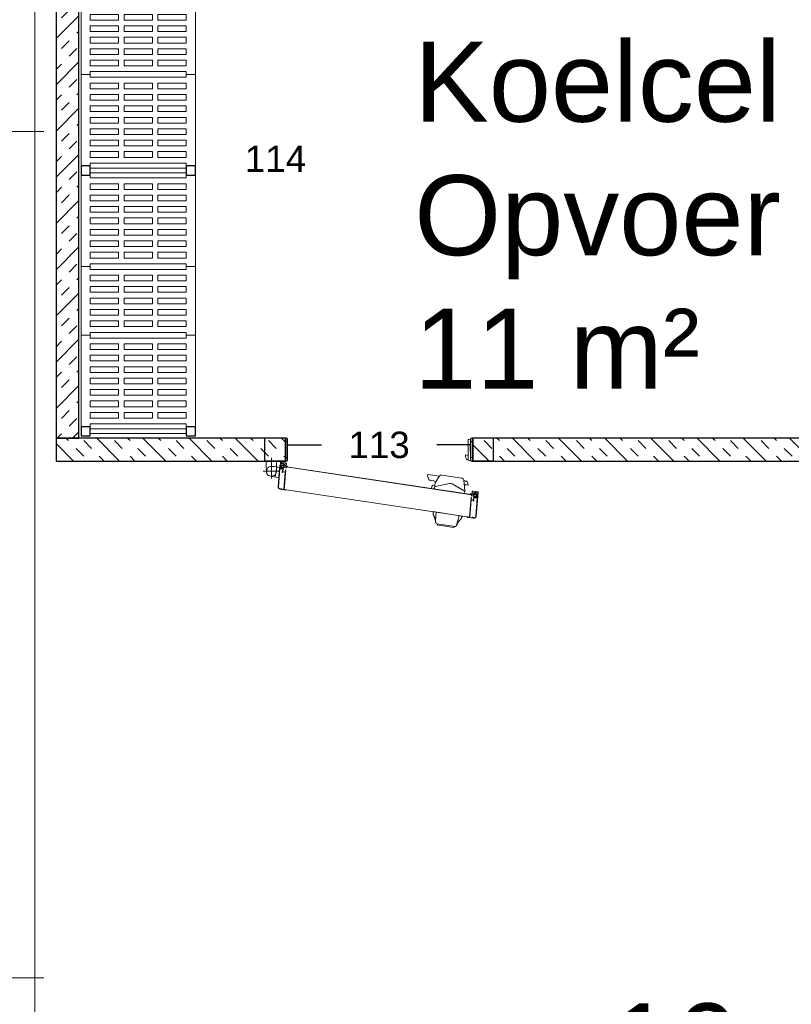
# Model space of a CAD drawing. Header units: millimetres. Extents: x 251300 to 581040, y -9130 to 111283.
# Tile 36 of 57: x 262389 to 265765, y 51283 to 55588. Entities that reach past the tile are written whole.
import ezdxf
from ezdxf.enums import TextEntityAlignment as Align

# ---------------------------------------------------------------- set-up
doc = ezdxf.new("R2010")
doc.units = ezdxf.units.MM
doc.set_wipeout_variables(frame=1)
for name, color, linetype, lineweight in [('APPARAAT1', 2, 'Continuous', 25), ('APPARAAT2', 1, 'Continuous', 20), ('APPARAAT5', 7, 'Continuous', 5), ('POSITIENUMMER', 141, 'Continuous', 20), ('TEKST PS', 10, 'Continuous', 9), ('X-L22_C_binnenwand', 7, 'Continuous', 13), ('X-L32_C_binnenwandopeningen', 1, 'Continuous', 5), ('X-T22_C_ruimtelabel', 7, 'Continuous', 5)]:
    doc.layers.add(name, color=color, linetype=linetype, lineweight=lineweight)
doc.styles.add('PS', font='arial.ttf')
doc.styles.get("Standard").update_dxf_attribs({"font": 'arial.ttf'})
doc.dimstyles.get("Standard").update_dxf_attribs({"dimtxt": 0.18, "dimasz": 0.18, "dimexe": 0.18, "dimexo": 0.0625, "dimgap": 0.09, "dimtad": 0, "dimtih": 1, "dimtoh": 1, "dimdec": 4, "dimzin": 0, "dimdsep": 46, "dimtxsty": 'Standard', "dimcen": 0.09, "dimadec": 0, "dimazin": 0, "dimtfac": 1, "dimtdec": 4, "dimtofl": 0, "dimtmove": 0, "dimatfit": 3, "dimfxl": 1, "dimtolj": 1, "dimtzin": 0, "dimarcsym": 0})
pattern_1 = [(45, (744.09, 0), (-101.028, 101.028), []), (45, (710.41, 33.68), (-101.028, 101.028), [47.625, -47.625]), (45, (676.73, 67.35), (-101.028, 101.028), [47.625, -47.625])]

# ---------------------------------------------------------------- blocks, each defined once
blk = doc.blocks.new('DVDVB_32_-S-_Raam')
at = {"linetype": 'Continuous', "lineweight": 13}
blk.add_wipeout([(0, 0.5), (1, 0.5), (1, -0.5), (0, -0.5)], dxfattribs=at)
at = {"color": 1, "linetype": 'ByBlock', "lineweight": -2}
for p, q in [((0, -0.5), (0, 0.5)), ((1, -0.5), (1, 0.5)), ((0, 0), (1, 0))]:
    blk.add_line(p, q, dxfattribs=at)
blk = doc.blocks.new('*D14')
at = {"layer": 'APPARAAT5', "color": 0, "lineweight": -2, "ltscale": 3, "transparency": 16777216}
for p, q in [((-90, 5.9), (-90, 2.92)), ((-10, 5.9), (-10, 2.92)), ((-89.99, 2.93), (-50.03, 2.93)), ((-10.01, 2.93), (-49.97, 2.93))]:
    blk.add_line(p, q, dxfattribs=at)
at = {"layer": 'APPARAAT5', "color": 0, "ltscale": 3, "transparency": 16777216}
for points in [[(-89.99, 2.93), (-89.99, 2.93), (-90, 2.93)], [(-10.01, 2.93), (-10.01, 2.93), (-10, 2.93)]]:
    blk.add_solid(points, dxfattribs=at)
at = {"layer": 'Defpoints', "color": 0, "ltscale": 3, "transparency": 16777216}
for p in [(-90, 5.9), (-10, 5.9), (-10, 2.93)]:
    blk.add_point(p, dxfattribs=at)
at = {"layer": 'APPARAAT5', "color": 0, "ltscale": 3, "transparency": 16777216, "insert": (-50, 2.93), "char_height": 0.009, "attachment_point": 5}
blk.add_mtext('\\A1;80.0000', dxfattribs=at)
blk = doc.blocks.new('*U50')
at = {"layer": 'APPARAAT5'}
h = blk.add_hatch(dxfattribs=at)
h.set_pattern_fill('INSUL', color=256, scale=15, angle=45)
h.set_pattern_definition(pattern_1)
h.paths.add_polyline_path([(1003.4, 0), (0, 0), (0, 100), (1003.4, 100)])
at = {"layer": 'APPARAAT1'}
blk.add_lwpolyline([(1003.4, 0), (0, 0), (0, 100), (1003.4, 100)], close=True, dxfattribs=at)
blk = doc.blocks.new('*U49')
at = {"layer": 'APPARAAT5'}
h = blk.add_hatch(dxfattribs=at)
h.set_pattern_fill('INSUL', color=256, scale=15, angle=45)
h.set_pattern_definition(pattern_1)
h.paths.add_polyline_path([(2400, 0), (0, 0), (0, 100), (2400, 100)])
at = {"layer": 'APPARAAT1'}
blk.add_lwpolyline([(2400, 0), (0, 0), (0, 100), (2400, 100)], close=True, dxfattribs=at)
blk = doc.blocks.new('*U189')
at = {"layer": 'APPARAAT5'}
h = blk.add_hatch(dxfattribs=at)
h.set_pattern_fill('INSUL', color=256, scale=15, angle=45)
h.set_pattern_definition(pattern_1)
h.paths.add_polyline_path([(2896.8, 0), (0, 0), (0, 100), (2896.8, 100)])
at = {"layer": 'APPARAAT1'}
blk.add_lwpolyline([(2896.8, 0), (0, 0), (0, 100), (2896.8, 100)], close=True, dxfattribs=at)
blk = doc.blocks.new('legbord 500-400')
at = {"layer": 'APPARAAT2'}
for p, q in [((400, 500), (0, 500)), ((0, 500), (0, 460)), ((400, 460), (400, 500)), ((12.5, 460), (0, 460)), ((12.5, 250), (12.5, 460)), ((387.5, 250), (387.5, 460)), ((400, 460), (387.5, 460)), ((12.5, 250), (12.5, 40)), ((387.5, 250), (387.5, 40)), ((0, 40), (12.5, 40)), ((0, 40), (0, 0)), ((0, 0), (400, 0)), ((387.5, 40), (400, 40)), ((400, 0), (400, 40))]:
    blk.add_line(p, q, dxfattribs=at)
at = {"layer": 'APPARAAT5'}
for p, q in [((37.5, 336), (37.5, 460)), ((62.5, 460), (37.5, 460)), ((62.5, 336), (62.5, 460)), ((87.5, 336), (87.5, 460)), ((112.5, 460), (87.5, 460)), ((112.5, 336), (112.5, 460)), ((137.5, 336), (137.5, 460)), ((162.5, 460), (137.5, 460)), ((162.5, 336), (162.5, 460)), ((187.5, 336), (187.5, 460)), ((212.5, 460), (187.5, 460)), ((212.5, 336), (212.5, 460)), ((237.5, 336), (237.5, 460)), ((262.5, 460), (237.5, 460)), ((262.5, 336), (262.5, 460)), ((287.5, 336), (287.5, 460)), ((312.5, 460), (287.5, 460)), ((312.5, 336), (312.5, 460)), ((337.5, 336), (337.5, 460)), ((362.5, 460), (337.5, 460)), ((362.5, 336), (362.5, 460)), ((37.5, 336), (62.5, 336)), ((37.5, 312), (62.5, 312)), ((37.5, 250), (37.5, 312)), ((62.5, 250), (62.5, 312)), ((87.5, 336), (112.5, 336)), ((87.5, 312), (112.5, 312)), ((87.5, 250), (87.5, 312)), ((112.5, 250), (112.5, 312)), ((137.5, 336), (162.5, 336)), ((137.5, 312), (162.5, 312)), ((137.5, 250), (137.5, 312)), ((162.5, 250), (162.5, 312)), ((187.5, 336), (212.5, 336)), ((187.5, 312), (212.5, 312)), ((187.5, 250), (187.5, 312)), ((212.5, 250), (212.5, 312)), ((237.5, 336), (262.5, 336)), ((237.5, 312), (262.5, 312)), ((237.5, 250), (237.5, 312)), ((262.5, 250), (262.5, 312)), ((287.5, 336), (312.5, 336)), ((287.5, 312), (312.5, 312)), ((287.5, 250), (287.5, 312)), ((312.5, 250), (312.5, 312)), ((337.5, 336), (362.5, 336)), ((337.5, 312), (362.5, 312)), ((337.5, 250), (337.5, 312)), ((362.5, 250), (362.5, 312)), ((37.5, 250), (37.5, 188)), ((62.5, 250), (62.5, 188)), ((87.5, 250), (87.5, 188)), ((112.5, 250), (112.5, 188)), ((137.5, 250), (137.5, 188)), ((162.5, 250), (162.5, 188)), ((187.5, 250), (187.5, 188)), ((212.5, 250), (212.5, 188)), ((237.5, 250), (237.5, 188)), ((262.5, 250), (262.5, 188)), ((287.5, 250), (287.5, 188)), ((312.5, 250), (312.5, 188)), ((337.5, 250), (337.5, 188)), ((362.5, 250), (362.5, 188)), ((37.5, 188), (62.5, 188)), ((87.5, 188), (112.5, 188)), ((137.5, 188), (162.5, 188)), ((187.5, 188), (212.5, 188)), ((237.5, 188), (262.5, 188)), ((287.5, 188), (312.5, 188)), ((337.5, 188), (362.5, 188)), ((37.5, 164), (37.5, 40)), ((37.5, 164), (62.5, 164)), ((62.5, 164), (62.5, 40)), ((87.5, 164), (87.5, 40)), ((87.5, 164), (112.5, 164)), ((112.5, 164), (112.5, 40)), ((137.5, 164), (137.5, 40)), ((137.5, 164), (162.5, 164)), ((162.5, 164), (162.5, 40)), ((187.5, 164), (212.5, 164)), ((187.5, 164), (187.5, 40)), ((212.5, 164), (212.5, 40)), ((237.5, 164), (237.5, 40)), ((237.5, 164), (262.5, 164)), ((262.5, 164), (262.5, 40)), ((287.5, 164), (287.5, 40)), ((287.5, 164), (312.5, 164)), ((312.5, 164), (312.5, 40)), ((337.5, 164), (337.5, 40)), ((337.5, 164), (362.5, 164)), ((362.5, 164), (362.5, 40)), ((37.5, 40), (62.5, 40)), ((87.5, 40), (112.5, 40)), ((137.5, 40), (162.5, 40)), ((187.5, 40), (212.5, 40)), ((237.5, 40), (262.5, 40)), ((287.5, 40), (312.5, 40)), ((337.5, 40), (362.5, 40))]:
    blk.add_line(p, q, dxfattribs=at)
blk = doc.blocks.new('legbord 500-300')
at = {"layer": 'APPARAAT2'}
for p, q in [((300, 500), (0, 500)), ((0, 500), (0, 460)), ((300, 460), (300, 500)), ((12.5, 460), (0, 460)), ((12.5, 250), (12.5, 460)), ((287.5, 250), (287.5, 460)), ((300, 460), (287.5, 460)), ((12.5, 250), (12.5, 40)), ((287.5, 250), (287.5, 40)), ((0, 40), (12.5, 40)), ((0, 40), (0, 0)), ((0, 0), (300, 0)), ((287.5, 40), (300, 40)), ((300, 0), (300, 40))]:
    blk.add_line(p, q, dxfattribs=at)
at = {"layer": 'APPARAAT5'}
for p, q in [((37.5, 336), (37.5, 460)), ((62.5, 460), (37.5, 460)), ((62.5, 336), (62.5, 460)), ((87.5, 336), (87.5, 460)), ((112.5, 460), (87.5, 460)), ((112.5, 336), (112.5, 460)), ((137.5, 336), (137.5, 460)), ((162.5, 460), (137.5, 460)), ((162.5, 336), (162.5, 460)), ((187.5, 336), (187.5, 460)), ((212.5, 460), (187.5, 460)), ((212.5, 336), (212.5, 460)), ((237.5, 336), (237.5, 460)), ((262.5, 460), (237.5, 460)), ((262.5, 336), (262.5, 460)), ((37.5, 336), (62.5, 336)), ((37.5, 312), (62.5, 312)), ((37.5, 250), (37.5, 312)), ((62.5, 250), (62.5, 312)), ((87.5, 336), (112.5, 336)), ((87.5, 312), (112.5, 312)), ((87.5, 250), (87.5, 312)), ((112.5, 250), (112.5, 312)), ((137.5, 336), (162.5, 336)), ((137.5, 312), (162.5, 312)), ((137.5, 250), (137.5, 312)), ((162.5, 250), (162.5, 312)), ((187.5, 336), (212.5, 336)), ((187.5, 312), (212.5, 312)), ((187.5, 250), (187.5, 312)), ((212.5, 250), (212.5, 312)), ((237.5, 336), (262.5, 336)), ((237.5, 312), (262.5, 312)), ((237.5, 250), (237.5, 312)), ((262.5, 250), (262.5, 312)), ((37.5, 250), (37.5, 188)), ((62.5, 250), (62.5, 188)), ((87.5, 250), (87.5, 188)), ((112.5, 250), (112.5, 188)), ((137.5, 250), (137.5, 188)), ((162.5, 250), (162.5, 188)), ((187.5, 250), (187.5, 188)), ((212.5, 250), (212.5, 188)), ((237.5, 250), (237.5, 188)), ((262.5, 250), (262.5, 188)), ((37.5, 188), (62.5, 188)), ((87.5, 188), (112.5, 188)), ((137.5, 188), (162.5, 188)), ((187.5, 188), (212.5, 188)), ((237.5, 188), (262.5, 188)), ((37.5, 164), (37.5, 40)), ((37.5, 164), (62.5, 164)), ((62.5, 164), (62.5, 40)), ((87.5, 164), (87.5, 40)), ((87.5, 164), (112.5, 164)), ((112.5, 164), (112.5, 40)), ((137.5, 164), (137.5, 40)), ((137.5, 164), (162.5, 164)), ((162.5, 164), (162.5, 40)), ((187.5, 164), (187.5, 40)), ((187.5, 164), (212.5, 164)), ((212.5, 164), (212.5, 40)), ((237.5, 164), (237.5, 40)), ((237.5, 164), (262.5, 164)), ((262.5, 164), (262.5, 40)), ((37.5, 40), (62.5, 40)), ((87.5, 40), (112.5, 40)), ((137.5, 40), (162.5, 40)), ((187.5, 40), (212.5, 40)), ((237.5, 40), (262.5, 40))]:
    blk.add_line(p, q, dxfattribs=at)
blk = doc.blocks.new('staander 500')
at = {"layer": 'APPARAAT1'}
for points in [[(0, 460), (40, 460), (40, 500), (0, 500)], [(0, 0), (40, 0), (40, 40), (0, 40)]]:
    blk.add_lwpolyline(points, close=True, dxfattribs=at)
at = {"layer": 'APPARAAT2'}
for p, q in [((10, 460), (10, 40)), ((30, 460), (30, 40))]:
    blk.add_line(p, q, dxfattribs=at)
blk = doc.blocks.new('*U36')
for name, p in [('staander 500', (0, -500)), ('legbord 500-400', (40, -500)), ('legbord 500-300', (440, -500)), ('legbord 500-400', (740, -500)), ('staander 500', (1140, -500))]:
    blk.add_blockref(name, p)
blk = doc.blocks.new('POSITIENUMMER')
at = {"layer": 'POSITIENUMMER', "style": 'PS', "flags": 1}
for tag, p in [('MERK-TYPE', (-1.224, -6.807)), ('AFMETINGEN', (-1.224, -10.863)), ('OMSCHRIJVING', (-1.224, -14.793)), ('OPMERKINGEN', (-1.224, -18.976))]:
    blk.add_attdef(tag, p, '', height=2.8, dxfattribs=at)
blk.add_wipeout([(-5.032, 0.001), (-5.029, 0.106), (-5.02, 0.202), (-4.998, 0.342), (-4.966, 0.478), (-4.926, 0.603), (-4.862, 0.761), (-4.781, 0.92), (-4.688, 1.072), (-4.6, 1.196), (-4.539, 1.273), (-4.479, 1.345), (-4.425, 1.405), (-4.348, 1.485), (-4.258, 1.573), (-4.181, 1.642), (-4.07, 1.735), (-3.911, 1.856), (-3.775, 1.951), (-3.623, 2.048), (-3.493, 2.124), (-3.307, 2.224), (-3.177, 2.288), (-3.016, 2.361), (-2.86, 2.427), (-2.718, 2.483), (-2.533, 2.549), (-2.359, 2.606), (-2.167, 2.663), (-2.003, 2.706), (-1.728, 2.771), (-1.525, 2.811), (-1.37, 2.839), (-1.127, 2.875), (-0.935, 2.899), (-0.726, 2.919), (-0.515, 2.935), (-0.278, 2.946), (-0.094, 2.95), (0.17, 2.948), (0.348, 2.943), (0.58, 2.93), (0.784, 2.914), (0.995, 2.892), (1.147, 2.872), (1.319, 2.847), (1.469, 2.822), (1.678, 2.781), (1.88, 2.737), (2.014, 2.704), (2.158, 2.665), (2.373, 2.602), (2.543, 2.546), (2.655, 2.506), (2.783, 2.458), (2.908, 2.408), (3.055, 2.345), (3.209, 2.273), (3.324, 2.215), (3.461, 2.142), (3.609, 2.056), (3.735, 1.978), (3.848, 1.901), (4.004, 1.787), (4.114, 1.699), (4.209, 1.618), (4.334, 1.499), (4.434, 1.395), (4.53, 1.285), (4.622, 1.167), (4.694, 1.064), (4.769, 0.942), (4.828, 0.833), (4.891, 0.695), (4.929, 0.596), (4.967, 0.475), (4.991, 0.378), (5.018, 0.229), (5.028, 0.129), (5.031, 0.073), (5.032, 0.041), (5.031, -0.071), (5.024, -0.178), (5.024, -0.171), (5.007, -0.3), (4.965, -0.483), (4.92, -0.622), (4.875, -0.732), (4.794, -0.898), (4.743, -0.987), (4.686, -1.076), (4.619, -1.171), (4.524, -1.293), (4.443, -1.385), (4.375, -1.458), (4.277, -1.555), (4.196, -1.629), (4.046, -1.754), (3.947, -1.83), (3.834, -1.911), (3.652, -2.03), (3.518, -2.11), (3.367, -2.192), (3.229, -2.263), (3.117, -2.316), (2.93, -2.399), (2.808, -2.448), (2.671, -2.5), (2.505, -2.559), (2.263, -2.635), (2.12, -2.676), (1.901, -2.732), (1.705, -2.776), (1.55, -2.807), (1.407, -2.832), (1.278, -2.853), (1.108, -2.878), (0.845, -2.908), (0.675, -2.923), (0.464, -2.938), (0.289, -2.945), (0.095, -2.95), (-0.118, -2.949), (-0.33, -2.944), (-0.563, -2.932), (-0.834, -2.909), (-1.089, -2.88), (-1.302, -2.85), (-1.581, -2.801), (-1.83, -2.748), (-2.053, -2.694), (-2.13, -2.673), (-2.148, -2.668), (-2.406, -2.591), (-2.613, -2.521), (-2.793, -2.454), (-2.945, -2.392), (-3.084, -2.331), (-3.252, -2.251), (-3.371, -2.19), (-3.499, -2.12), (-3.641, -2.037), (-3.76, -1.961), (-3.889, -1.872), (-3.969, -1.814), (-4.082, -1.725), (-4.146, -1.672), (-4.323, -1.51), (-4.477, -1.347), (-4.552, -1.257), (-4.638, -1.145), (-4.732, -1.004), (-4.794, -0.897), (-4.858, -0.77), (-4.909, -0.648), (-4.944, -0.55), (-4.975, -0.444), (-5.01, -0.277), (-5.021, -0.193), (-5.031, -0.068)]).dxf.layer = 'POSITIENUMMER'
at = {"layer": 'POSITIENUMMER'}
blk.add_attdef('POS', text='', height=2.304, dxfattribs=at).set_placement((0, 0), align=Align.MIDDLE)
blk = doc.blocks.new('*U13')
at = {"layer": 'APPARAAT1'}
for p, q in [((-100, 10), (-90.95, 10)), ((-100, 10), (-100, 0)), ((-9.05, 10), (0, 10)), ((0, 10), (0, 0)), ((-100, 0), (-90.95, 0)), ((-9.05, 0), (0, 0))]:
    blk.add_line(p, q, dxfattribs=at)
at = {"layer": 'APPARAAT5', "ltscale": 3}
for p, q in [((-79.14585, 38.53725), (-82.4086, 39.03172)), ((-91.33507, 34.8723), (-90.93959, 34.81236)), ((-91.3126, 35.0206), (-88.89577, 34.65433)), ((-90.93959, 34.81236), (-90.97705, 34.56518)), ((-90.97705, 34.56518), (-90.82874, 34.54271)), ((-90.82874, 34.54271), (-90.79128, 34.78989)), ((-90.79128, 34.78989), (-89.7037, 34.62506)), ((-90.27006, 25.95089), (-89.5554, 34.60259)), ((-90.25355, 27.06095), (-89.7037, 34.62506)), ((-89.57113, 34.49878), (-8.47193, 22.38091)), ((-8.46368, 22.43529), (-89.56289, 34.55316)), ((-89.5554, 34.60259), (-88.80398, 34.48871)), ((-88.80398, 34.48871), (-88.81147, 34.43927)), ((-88.81147, 34.43927), (-88.57424, 34.40332)), ((-79.22077, 38.0429), (-83.24206, 38.65232)), ((-79.22077, 38.0429), (-75.19948, 37.43347)), ((-79.14585, 38.53725), (-75.88311, 38.04278)), ((-92.45115, 34.18173), (-93.15832, 25.57947)), ((-92.90213, 26.26887), (-92.30284, 34.15926)), ((-86.34649, 34.06571), (-73.59345, 32.13298)), ((-92.98754, 25.70531), (-92.92011, 26.15022)), ((-92.92011, 26.15022), (-91.53592, 25.94045)), ((-92.90213, 26.26887), (-91.51794, 26.05909)), ((-91.53592, 25.94045), (-91.60335, 25.49553)), ((-91.45198, 27.49543), (-91.5194, 27.05051)), ((-91.5194, 27.05051), (-91.3711, 27.02803)), ((-91.3711, 27.02803), (-91.51794, 26.05909)), ((-91.47752, 25.32475), (-91.20781, 27.10443)), ((-91.45198, 27.49543), (-91.30367, 27.47295)), ((-91.34113, 27.22577), (-91.30367, 27.47295)), ((-91.34113, 27.22577), (-90.25355, 27.06095)), ((-91.20781, 27.10443), (-90.26853, 26.96208)), ((-90.26853, 26.96208), (-90.41837, 25.97337)), ((-90.41837, 25.97337), (-90.27006, 25.95089)), ((-93.41372, 23.4938), (-93.34629, 23.93872)), ((-93.41372, 23.4938), (-92.16795, 23.305)), ((-93.35679, 23.53574), (-93.30435, 23.88179)), ((-93.35679, 23.53574), (-92.20989, 23.36193)), ((-93.34629, 23.93872), (-92.6596, 23.83465)), ((-92.93857, 24.59175), (-93.30533, 24.16099)), ((-93.30435, 23.88179), (-92.15745, 23.70797)), ((-93.2683, 24.78701), (-93.14843, 25.57798)), ((-93.2683, 24.78701), (-93.10022, 24.76154)), ((-93.25835, 24.05182), (-92.74077, 23.97338)), ((-92.85974, 24.58958), (-93.22741, 24.15597)), ((-92.70474, 24.01849), (-93.20053, 24.09362)), ((-93.18448, 24.67276), (-92.9587, 24.63854)), ((-93.16949, 24.77163), (-90.15393, 24.31462)), ((-93.15832, 25.57947), (-92.58487, 25.49257)), ((-93.14843, 25.57798), (-92.51071, 25.48134)), ((-93.09751, 24.91284), (-93.0151, 25.45663)), ((-93.09751, 24.91284), (-92.94921, 24.89037)), ((-93.02101, 24.93323), (-92.78431, 25.17701)), ((-93.0151, 25.45663), (-91.43317, 25.21689)), ((-93.00966, 24.89952), (-92.94922, 24.89036)), ((-92.98754, 25.70531), (-92.5624, 25.64087)), ((-92.97175, 24.74166), (-92.94922, 24.89036)), ((-92.9522, 24.87059), (-92.94921, 24.89037)), ((-92.87288, 24.72668), (-92.82892, 25.01672)), ((-92.8018, 25.07139), (-92.72378, 25.15175)), ((-92.80145, 24.61471), (-92.18894, 24.52188)), ((-92.77496, 25.6731), (-92.75698, 25.79174)), ((-92.77496, 25.6731), (-92.48823, 25.62964)), ((-92.75698, 25.79174), (-91.76827, 25.6419)), ((-92.6596, 23.83465), (-92.7017, 23.94217)), ((-92.64089, 25.04701), (-92.6916, 25.14687)), ((-92.67514, 24.69671), (-92.63118, 24.98675)), ((-92.60252, 23.826), (-92.66567, 23.98728)), ((-92.47246, 24.85009), (-92.6263, 25.15307)), ((-92.60252, 23.826), (-92.30591, 23.78105)), ((-92.57627, 24.68172), (-92.55373, 24.83043)), ((-92.55672, 24.81066), (-92.55372, 24.83043)), ((-92.55373, 24.83043), (-92.49329, 24.82127)), ((-92.55372, 24.83043), (-91.51558, 24.6731)), ((-92.51071, 25.48134), (-92.48823, 25.62964)), ((-92.50517, 25.55129), (-92.50368, 25.56118)), ((-92.44767, 24.66265), (-90.22391, 24.32564)), ((-92.30591, 23.78105), (-92.19781, 23.91638)), ((-92.24882, 23.77239), (-92.17676, 23.86261)), ((-92.24882, 23.77239), (-92.10052, 23.74992)), ((-92.20989, 23.36193), (-92.15745, 23.70797)), ((-92.16795, 23.305), (-91.34451, 23.14297)), ((-92.16045, 23.35448), (-92.10052, 23.74992)), ((-92.16045, 23.35448), (-91.33486, 23.19203)), ((-92.15729, 24.50356), (-91.57423, 23.91725)), ((-92.15125, 23.93461), (-91.61154, 23.85281)), ((-92.1302, 23.88084), (-91.5687, 23.79575)), ((-92.12511, 25.4229), (-92.10263, 25.5712)), ((-92.12511, 25.4229), (-90.50857, 25.17791)), ((-92.10819, 25.50124), (-92.10969, 25.49135)), ((-92.10263, 25.5712), (-91.78625, 25.52326)), ((-92.08106, 24.48801), (-91.50342, 23.90852)), ((-92.07173, 24.50412), (-91.04555, 24.3486)), ((-92.05097, 25.41165), (-91.47752, 25.32475)), ((-92.02849, 25.55996), (-91.60335, 25.49553)), ((-91.78625, 25.52326), (-91.76827, 25.6419)), ((-91.51558, 24.6731), (-91.43317, 25.21689)), ((-91.36727, 24.65062), (-91.28486, 25.19442)), ((-91.36727, 24.65062), (-91.16953, 24.62066)), ((-91.36727, 24.65062), (-90.5763, 24.53075)), ((-91.28486, 25.19442), (-90.49389, 25.07454)), ((-90.92446, 24.33025), (-90.16891, 24.21575)), ((-90.66799, 24.39294), (-90.22391, 24.32564)), ((-90.5763, 24.53075), (-90.49389, 25.07454)), ((-90.47743, 24.51577), (-90.39952, 25.0299)), ((-90.47743, 24.51577), (-90.00289, 24.44385)), ((-90.45496, 24.66408), (-9.37556, 12.54921)), ((-10.4542, 12.71268), (-90.45496, 24.66408)), ((-9.36783, 12.60022), (-90.44723, 24.71508)), ((-89.83211, 24.56968), (-90.00289, 24.44385)), ((-89.83211, 24.56968), (-89.79603, 24.56422)), ((-87.48061, 23.20189), (-87.47063, 23.19621)), ((-87.46634, 23.02761), (-87.08397, 18.35775)), ((-87.33077, 24.1906), (-87.45441, 23.37478)), ((-87.33077, 24.1906), (-72.99447, 22.01793)), ((-87.18219, 23.03199), (-81.91886, 20.03529)), ((-74.18092, 22.19774), (-74.59597, 19.45902)), ((-72.99447, 22.01793), (-73.18926, 20.73261)), ((-8.4562, 22.48472), (-9.20762, 22.5986)), ((-9.17087, 13.83303), (-8.4562, 22.48472)), ((-6.65404, 22.36332), (-9.07087, 22.72959)), ((-8.85774, 14.89813), (-8.30789, 22.46225)), ((-7.22031, 22.29742), (-8.30789, 22.46225)), ((-7.25777, 22.05024), (-7.22031, 22.29742)), ((-7.10946, 22.02777), (-7.25777, 22.05024)), ((-7.072, 22.27495), (-7.10946, 22.02777)), ((-6.67652, 22.21501), (-7.072, 22.27495)), ((-88.95063, 20.43544), (-88.68257, 19.36964)), ((-87.8581, 20.22998), (-88.82173, 20.5546)), ((-88.22719, 18.87701), (-88.11552, 18.83939)), ((-87.31739, 21.20856), (-87.60472, 20.35566)), ((-86.23714, 17.45064), (-77.45462, 16.11965)), ((-74.67257, 21.13906), (-80.87589, 19.86929)), ((-76.4809, 16.5416), (-74.7608, 19.0421)), ((-74.69438, 19.13866), (-73.71203, 18.4629)), ((-74.40568, 20.71467), (-73.41697, 20.56483)), ((-71.80239, 18.06431), (-71.2318, 16.67794)), ((-6.56277, 13.35686), (-5.96348, 21.24724)), ((-5.81517, 21.22477), (-6.52235, 12.62251)), ((-6.50049, 12.76676), (-5.79631, 21.36947)), ((-2.8964, 8.56934), (-2.89639, 17.56934)), ((-76.39464, 16.667), (-71.49063, 15.92379)), ((-71.20621, 16.46576), (-71.26292, 16.09157)), ((-9.39803, 12.40091), (-9.32012, 12.91503)), ((-9.29916, 12.38592), (-9.21675, 12.92971)), ((-8.42578, 12.80984), (-9.21675, 12.92971)), ((-7.55556, 12.7791), (-9.17211, 13.02409)), ((-9.02256, 13.81055), (-9.17087, 13.83303)), ((-8.87272, 14.79926), (-9.02256, 13.81055)), ((-7.93345, 14.65691), (-8.87272, 14.79926)), ((-7.77016, 14.73331), (-8.85774, 14.89813)), ((-8.20316, 12.87724), (-7.93345, 14.65691)), ((-7.96495, 13.44799), (-8.03238, 13.00307)), ((-7.60723, 12.93864), (-8.03238, 13.00307)), ((-6.58075, 13.23821), (-7.96495, 13.44799)), ((-7.80012, 14.53557), (-7.94697, 13.56663)), ((-6.56277, 13.35686), (-7.94697, 13.56663)), ((-7.84948, 12.97536), (-7.83149, 13.094)), ((-7.53309, 12.92741), (-7.84948, 12.97536)), ((-6.84278, 12.94416), (-7.83149, 13.094)), ((-7.65182, 14.51309), (-7.80012, 14.53557)), ((-7.77016, 14.73331), (-7.7327, 14.98049)), ((-7.58439, 14.95801), (-7.7327, 14.98049)), ((-7.58439, 14.95801), (-7.65182, 14.51309)), ((-7.55556, 12.7791), (-7.53309, 12.92741)), ((-6.86076, 12.82552), (-6.84278, 12.94416)), ((-6.64818, 12.79329), (-6.58075, 13.23821)), ((0.65361, 14.49999), (-6.44639, 14.49999)), ((-5.82621, 17.21596), (-3.94766, 16.93126)), ((-5.21152, 12.57142), (-4.53724, 17.02061)), ((-5.1464, 12.24629), (-5.14639, 13.1)), ((-0.6464, 9.99999), (-0.64639, 13.42238)), ((-92, 9.97009), (-92, 9.93009)), ((-92, 9.93009), (-91.8, 9.93009)), ((-91.8, 9.97009), (-91.8, 9.93009)), ((-90.99999, 9.94509), (-91.8, 9.94509)), ((-91.67, 10.10009), (-90.95, 10.10009)), ((-91.52766, 10.20009), (-90.6, 10.20009)), ((-90.99999, 10.00009), (-90.99999, 0.00009)), ((-90.95, -0.09991), (-90.95, 10.10009)), ((-90.8, 10.00009), (-90.8, 8.53009)), ((-90.8, 10.00009), (-90.6, 10.00009)), ((-90.2, 8.53009), (-90.2, 9.60008)), ((-90.00003, 9.88548), (-89.15152, 9.67336)), ((-90.00003, 9.88548), (-90, 0.40008)), ((-90, 0.40008), (-90, 9.60008)), ((-89.00003, 9.47933), (-89.00003, 0.79164)), ((-9.99841, 12.6436), (-10.03448, 12.64907)), ((-10, 0.4), (-10, 9.6)), ((-9.99841, 12.6436), (-9.87257, 12.47282)), ((-9.39803, 12.40091), (-9.87257, 12.47282)), ((-9.8, 8.6), (-9.8, 9.6)), ((-9.02605, 12.09126), (-9.7816, 12.20577)), ((-6.75105, 11.84763), (-9.76661, 12.30464)), ((-7.47275, 11.95741), (-9.69651, 12.29443)), ((-9.25243, 12.22713), (-9.69651, 12.29443)), ((-8.47233, 10.2), (-9.4, 10.2)), ((-9.2, 10), (-9.4, 10)), ((-8.50819, 12.26605), (-9.29916, 12.38592)), ((-9.2, 10), (-9.2, 8.6)), ((-9.05, -0.1), (-9.05, 10.1)), ((-8.33, 10.1), (-9.05, 10.1)), ((-9.00001, 10), (-9.00001, 0)), ((-9.00001, 9.945), (-8.2, 9.945)), ((-8.14218, 10.74361), (-8.97664, 10.83284)), ((-8.13468, 10.79309), (-8.97132, 10.88255)), ((-7.87878, 11.91739), (-8.90495, 12.07291)), ((-8.50819, 12.26605), (-8.70594, 12.29602)), ((-7.87464, 11.89924), (-8.59804, 11.51693)), ((-8.00761, 11.30478), (-8.56911, 11.38988)), ((-7.79722, 11.89151), (-8.52782, 11.50429)), ((-7.97157, 11.34989), (-8.51128, 11.43169)), ((-8.50819, 12.26605), (-8.42578, 12.80984)), ((-8.35989, 12.24357), (-8.27748, 12.78736)), ((-7.32174, 12.08624), (-8.35989, 12.24357)), ((-6.69554, 12.54762), (-8.27748, 12.78736)), ((-7.62971, 12.79033), (-8.20316, 12.87724)), ((-8.2, 9.97), (-8.2, 9.93)), ((-8, 9.93), (-8.2, 9.93)), ((-6.8964, 10.55481), (-8.14218, 10.74361)), ((-8.13468, 10.79309), (-8.07475, 11.18853)), ((-8.08525, 10.78555), (-8.0328, 11.1316)), ((-6.93834, 10.61174), (-8.08525, 10.78555)), ((-7.92644, 11.16605), (-8.07475, 11.18853)), ((-6.8859, 10.95779), (-8.0328, 11.1316)), ((-8, 9.97), (-8, 9.93)), ((-7.92644, 11.16605), (-7.96854, 11.27358)), ((-7.86936, 11.1574), (-7.93251, 11.31869)), ((-7.57275, 11.11245), (-7.86936, 11.1574)), ((-7.14906, 11.80681), (-7.76156, 11.89963)), ((-7.57275, 11.11245), (-7.46464, 11.24778)), ((-7.54851, 12.85894), (-7.55001, 12.84905)), ((-7.51566, 11.1038), (-7.4436, 11.19402)), ((-6.82897, 10.99973), (-7.51566, 11.1038)), ((-7.41809, 11.26601), (-6.92229, 11.19087)), ((-6.87945, 11.13381), (-7.39704, 11.21225)), ((-7.39353, 12.1291), (-7.15683, 12.37289)), ((-7.32174, 12.08623), (-7.38218, 12.09539)), ((-7.34427, 11.93753), (-7.32174, 12.08623)), ((-7.32474, 12.06647), (-7.32174, 12.08624)), ((-7.2454, 11.92255), (-7.20144, 12.21259)), ((-7.17432, 12.26727), (-7.0963, 12.34762)), ((-7.16997, 12.72066), (-7.14749, 12.86897)), ((-6.53225, 12.62402), (-7.16997, 12.72066)), ((-7.15452, 12.78911), (-7.15303, 12.799)), ((-6.86076, 12.82552), (-7.14749, 12.86897)), ((-7.10083, 11.76553), (-6.87815, 11.24245)), ((-6.52235, 12.62251), (-7.0958, 12.70942)), ((-6.64818, 12.79329), (-7.07333, 12.85772)), ((-7.01341, 12.24288), (-7.06412, 12.34274)), ((-7.04766, 11.89258), (-7.0037, 12.18262)), ((-7.0249, 11.74425), (-6.80223, 11.22416)), ((-6.84498, 12.04597), (-6.99882, 12.34894)), ((-6.76603, 11.74876), (-6.9918, 11.78297)), ((-6.94879, 11.8776), (-6.92625, 12.0263)), ((-6.93834, 10.61174), (-6.8859, 10.95779)), ((-6.92925, 12.00653), (-6.92626, 12.02631)), ((-6.77795, 12.00383), (-6.92626, 12.02631)), ((-6.86581, 12.01714), (-6.92625, 12.0263)), ((-6.8964, 10.55481), (-6.82897, 10.99973)), ((-6.65212, 11.83305), (-6.8202, 11.85852)), ((-6.77795, 12.00383), (-6.69554, 12.54762)), ((-6.65212, 11.83305), (-6.53225, 12.62402)), ((-6.50049, 12.76676), (-4.30319, 12.43376)), ((-5.1464, 10), (-5.1464, 12.24629)), ((-90.8, 8.53009), (-90.2, 8.53009)), ((-90.8, 8.43009), (-90.2, 8.43009)), ((-90.8, 1.57009), (-90.8, 8.43009)), ((-90.2, 1.57009), (-90.2, 8.43009)), ((-89.00003, 7.63548), (-87.86584, 7.25742)), ((-87.80003, 7.30485), (-87.80003, 8.08858)), ((-9.2, 8.6), (-9.8, 8.6)), ((-9.2, 8.5), (-9.8, 8.5)), ((-9.8, 1.5), (-9.8, 8.5)), ((-9.2, 1.5), (-9.2, 8.5)), ((-92, 0.07009), (-91.8, 0.07009)), ((-92, 0.03009), (-92, 0.07009)), ((-91.8, 0.03009), (-91.8, 0.07009)), ((-91.8, 0.05009), (-90.99999, 0.05009)), ((-90.8, 1.57009), (-90.2, 1.57009)), ((-90.8, 1.47009), (-90.2, 1.47009)), ((-90.8, 0.00009), (-90.8, 1.47009)), ((-90.6, 0.00009), (-90.8, 0.00009)), ((-90.2, 0.40008), (-90.2, 1.47009)), ((-90.00003, 0.38548), (-89.15152, 0.59761)), ((-9.2, 1.5), (-9.8, 1.5)), ((-9.2, 1.4), (-9.8, 1.4)), ((-9.8, 0.4), (-9.8, 1.4)), ((-9.2, 0), (-9.2, 1.4)), ((-8.2, 0.07), (-9.00001, 0.07)), ((-8, 0.07), (-8.2, 0.07)), ((-8.2, 0.03), (-8.2, 0.07)), ((-8, 0.03), (-8, 0.07)), ((-91.67, -0.09991), (-90.95, -0.09991)), ((-91.52767, -0.19991), (-90.6, -0.19991)), ((-9.4, 0), (-9.2, 0)), ((-8.47234, -0.2), (-9.4, -0.2)), ((-8.33, -0.1), (-9.05, -0.1))]:
    blk.add_line(p, q, dxfattribs=at)
for centre, radius, start, end in [((-82.48352, 38.53737), 0.5, 81.382367, 171.382367), ((-79.56785, 39.6703), 3.37538, 193.568531, 198.854097), ((-91.46244, 34.03189), 1, 81.382371, 171.382371), ((-91.46244, 34.03189), 0.85, 81.382371, 171.382371), ((-88.99276, 34.19866), 0.46588, 26.059443, 77.984106), ((-83.31698, 38.15797), 0.5, 81.382368, 158.99505), ((-75.95803, 37.54842), 0.5, 351.382367, 81.382367), ((-78.40709, 39.49439), 3.37538, 323.910637, 329.1962), ((-75.2744, 36.93911), 0.5, 3.769684, 81.382366), ((-93.24786, 24.12103), 0.07, 145.185085, 261.382371), ((-93.19454, 24.13317), 0.04, 145.260247, 261.382371), ((-93.17699, 24.72219), 0.05, 81.382371, 261.382371), ((-93.08074, 24.89007), 0.13, 261.382371, 351.382371), ((-93.00666, 24.9193), 0.02, 135.844693, 261.382371), ((-92.9632, 24.60888), 0.03, 325.185085, 81.382371), ((-92.81044, 24.55539), 0.06, 81.382371, 145.260247), ((-92.73005, 25.00173), 0.1, 135.844693, 171.382371), ((-92.71257, 25.10735), 0.1, 81.382371, 135.844693), ((-92.74826, 23.92394), 0.05, 21.382371, 81.382371), ((-92.70943, 25.13782), 0.02, 26.920049, 135.844693), ((-92.71223, 23.96905), 0.05, 21.382371, 81.382371), ((-92.71546, 25.10779), 0.1, 26.920049, 81.382371), ((-92.73005, 25.00173), 0.1, 351.382371, 26.920049), ((-92.57438, 25.56178), 0.07, 261.382371, 351.382371), ((-92.57289, 25.57166), 0.07, 351.382371, 81.382371), ((-92.42819, 24.79118), 0.13, 171.382371, 261.382371), ((-92.49029, 24.84104), 0.02, 261.382371, 26.920049), ((-92.15874, 23.88517), 0.05, 81.382371, 141.382371), ((-92.19643, 24.47245), 0.05, 38.482809, 81.382371), ((-92.13769, 23.83141), 0.05, 81.382371, 141.382371), ((-92.04048, 25.48086), 0.07, 171.382371, 261.382371), ((-92.03898, 25.49075), 0.07, 81.382371, 171.382371), ((-92.07323, 24.49423), 0.01, 81.382371, 218.482809), ((-91.60554, 23.89236), 0.04, 261.382371, 38.482809), ((-91.55821, 23.86496), 0.07, 261.382371, 38.482809), ((-91.05304, 24.29917), 0.05, 23.040515, 81.382371), ((-90.92746, 24.31048), 0.02, 81.382366, 203.011827), ((-90.52805, 25.04938), 0.13, 351.382371, 81.382371), ((-90.16397, 24.72112), 0.4, 261.382371, 336.904859), ((-90.16142, 24.26518), 0.05, 261.382371, 81.382371), ((-85.97134, 23.15002), 1.5, 171.382367, 184.680937), ((-86.9348, 23.4665), 0.5, 171.382367, 240.344856), ((-74.77284, 21.6289), 0.5, 281.56817, 351.382367), ((-6.80388, 21.37461), 0.85, 351.382367, 81.382367), ((-6.80388, 21.37461), 1, 351.382367, 81.382367), ((-88.85365, 20.45984), 0.1, 71.382367, 194.117593), ((-88.00371, 19.54038), 0.7, 194.117593, 251.382367), ((-87.79425, 20.41951), 0.2, 251.382367, 341.382367), ((-86.0873, 18.43935), 1, 184.680937, 261.382367), ((-81.17669, 21.33882), 1.5, 240.344856, 281.56817), ((-75.58468, 19.60886), 1, 325.475859, 351.382367), ((-73.42865, 18.87485), 0.5, 235.475859, 304.551027), ((-73.387, 20.76257), 0.2, 261.382367, 351.382367), ((-72.63466, 17.72178), 0.9, 22.370536, 124.551027), ((-77.30478, 17.10836), 1, 261.382367, 325.475859), ((-71.46067, 16.12154), 0.2, 261.382367, 351.382367), ((-71.6017, 16.5257), 0.4, 351.382367, 22.370536), ((-9.19158, 12.89556), 0.13, 81.382367, 171.382367), ((-7.61772, 12.86943), 0.07, 351.382367, 81.382367), ((2.66319, 13.26118), 7.81125, 161.6543683, 181.1823973), ((-3.80188, 15.40501), 1, 114.3043093, 161.6543683), ((-2.89639, 13.39999), 3.2, 65.6955773, 114.3043093), ((-4.95847, 9.18569), 7.81125, 63.036785, 82.564814), ((-2.14148, 13.46602), 1, 279.727947, 327.077994), ((-1.99091, 15.40501), 1, 18.3455303, 65.6955773), ((-1.87013, 15.25654), 1, 15.686726, 63.036785), ((-3.98819, 14.66171), 3.2, 327.077994, 15.686726), ((-8.45598, 13.26119), 7.81125, 1.1823973, 18.3455303), ((-91.52766, 9.60009), 0.6, 89.9999503, 141.9268273), ((-91.67, 9.97009), 0.13, 89.9999503, 179.9999503), ((-90.6, 9.60009), 0.6, 359.9999503, 89.9999503), ((-90.6, 9.60009), 0.4, 359.9999503, 89.9999503), ((-89.40412, 8.08858), 1.60478, 359.9999503, 80.9436743), ((-89.20003, 9.47933), 0.2, 359.9999503, 75.9637073), ((-9.63657, 12.68991), 0.4, 185.859879, 261.382367), ((-9.4, 9.6), 0.6, 89.9999463, 179.9999463), ((-9.7741, 12.2552), 0.05, 81.382367, 261.382367), ((-9.4, 9.6), 0.4, 89.9999463, 179.9999463), ((-9.02904, 12.07149), 0.02, 319.752911, 81.382372), ((-8.91245, 12.02348), 0.05, 81.382367, 139.724222), ((-8.55862, 11.45909), 0.07, 124.281929, 261.382367), ((-8.50529, 11.47123), 0.04, 124.281929, 261.382367), ((-8.47233, 9.6), 0.6, 38.0730703, 89.9999463), ((-8.33, 9.97), 0.13, 359.9999463, 89.9999463), ((-8.0151, 11.25535), 0.05, 21.382367, 81.382367), ((-7.97907, 11.30046), 0.05, 21.382367, 81.382367), ((-7.88027, 11.90751), 0.01, 304.281929, 81.382367), ((-7.76906, 11.8502), 0.05, 81.382367, 124.281929), ((-7.61922, 12.85954), 0.07, 261.382367, 351.382367), ((-7.45327, 12.08595), 0.13, 261.382367, 351.382367), ((-7.42558, 11.21658), 0.05, 81.382367, 141.382367), ((-7.40453, 11.16281), 0.05, 81.382367, 141.382367), ((-7.37918, 12.11517), 0.02, 135.844689, 261.382367), ((-7.10257, 12.19761), 0.1, 135.844689, 171.382367), ((-7.08509, 12.30322), 0.1, 81.382367, 135.844689), ((-7.08531, 12.77863), 0.07, 171.382367, 261.382367), ((-7.08382, 12.78851), 0.07, 81.382367, 171.382367), ((-7.15805, 11.74748), 0.06, 17.504491, 81.382367), ((-7.08195, 12.33369), 0.02, 26.920045, 135.844689), ((-7.08798, 12.30366), 0.1, 26.920045, 81.382367), ((-6.9963, 11.75331), 0.03, 81.382367, 197.579652), ((-7.10257, 12.19761), 0.1, 351.382367, 26.920045), ((-6.80072, 11.98705), 0.13, 171.382367, 261.382367), ((-6.9163, 11.23042), 0.04, 261.382367, 17.504491), ((-6.86896, 11.20302), 0.07, 261.382367, 17.579652), ((-6.86281, 12.03691), 0.02, 261.382367, 26.920045), ((-6.75854, 11.79819), 0.05, 261.382367, 81.382367), ((-3.29238, 20.17933), 7.81125, 262.564814, 279.727947), ((-87.85003, 7.30485), 0.05, 251.5650013, 359.9999503), ((-91.52767, 0.40009), 0.6, 218.0730733, 269.9999503), ((-91.67, 0.03009), 0.13, 179.9999503, 269.9999503), ((-90.6, 0.40009), 0.4, 269.9999503, 359.9999503), ((-90.6, 0.40009), 0.6, 269.9999503, 359.9999503), ((-89.20003, 0.79164), 0.2, 284.0361933, 359.9999503), ((-9.4, 0.4), 0.6, 179.9999463, 269.9999463), ((-9.4, 0.4), 0.4, 179.9999463, 269.9999463), ((-8.47233, 0.4), 0.6, 269.9999463, 321.9268233), ((-8.33, 0.03), 0.13, 269.9999463, 359.9999463)]:
    blk.add_arc(centre, radius, start, end, dxfattribs=at)
for points, start_tangent, end_tangent in [([(-83.78375, 38.33719), (-83.9316, 38.02185), (-84.08827, 37.69981), (-84.25623, 37.37804), (-84.34521, 37.21944), (-84.43793, 37.06351), (-84.4858, 36.98683), (-84.5347, 36.91111), (-84.63548, 36.76244), (-84.73991, 36.61702), (-84.84763, 36.47437), (-84.95825, 36.33397), (-85.07139, 36.19533), (-85.18668, 36.05795), (-85.24501, 35.98958), (-85.30372, 35.92132), (-85.42142, 35.7847), (-85.53788, 35.64706), (-85.6511, 35.50737), (-85.75911, 35.36459), (-85.85995, 35.21766), (-85.90706, 35.14233), (-85.95163, 35.06556), (-85.99364, 34.98736), (-86.03326, 34.90783), (-86.10626, 34.74525), (-86.23327, 34.4094), (-86.34649, 34.06571)], (-0.42225958, -0.906474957), (-0.306095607, -0.952000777)), ([(-83.78375, 38.33719), (-83.90091, 38.02733), (-84.01402, 37.71593), (-84.12168, 37.40267), (-84.17302, 37.24526), (-84.22251, 37.08727), (-84.31602, 36.76965), (-84.40276, 36.45004), (-84.48336, 36.12869), (-84.55847, 35.80583), (-84.69473, 35.1566), (-84.81659, 34.5043), (-84.92912, 33.85091)], (-0.35844863, -0.933549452), (-0.165400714, -0.986226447)), ([(-74.77549, 36.97198), (-74.7554, 36.64132), (-74.73964, 36.31039), (-74.72963, 35.97931), (-74.72723, 35.81374), (-74.72678, 35.64819), (-74.73158, 35.31713), (-74.74343, 34.98617), (-74.76166, 34.65536), (-74.78559, 34.32474), (-74.84782, 33.66429), (-74.9247, 33.00518), (-75.01082, 32.34778)], (0.065745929, -0.997836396), (-0.134241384, -0.990948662)), ([(-74.77549, 36.97198), (-74.72771, 36.62699), (-74.6735, 36.27299), (-74.60842, 35.91591), (-74.57043, 35.73807), (-74.52807, 35.56167), (-74.50508, 35.47424), (-74.48081, 35.38744), (-74.4286, 35.21558), (-74.37194, 35.04575), (-74.31133, 34.87759), (-74.24728, 34.71072), (-74.1803, 34.54478), (-74.11089, 34.37941), (-74.07544, 34.29682), (-74.03959, 34.21424), (-73.96765, 34.04887), (-73.89721, 33.88291), (-73.83046, 33.71595), (-73.7696, 33.54757), (-73.71683, 33.37737), (-73.69416, 33.29145), (-73.67432, 33.20493), (-73.65738, 33.11779), (-73.6431, 33.03009), (-73.62155, 32.85318), (-73.59975, 32.49478), (-73.59345, 32.13298)], (0.134713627, -0.990884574), (0.010276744, -0.999947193)), ([(-90.94587, 24.30266), (-90.94502, 24.30116), (-90.94318, 24.2981), (-90.94043, 24.29355), (-90.9368, 24.28759), (-90.93237, 24.28028), (-90.92717, 24.27171), (-90.91474, 24.25108), (-90.89994, 24.22628), (-90.88324, 24.1979), (-90.86508, 24.16655), (-90.84591, 24.13281), (-90.80631, 24.06058), (-90.76804, 23.98596), (-90.75051, 23.94925), (-90.73466, 23.91373), (-90.70953, 23.84829), (-90.69324, 23.78999), (-90.68461, 23.73651), (-90.68243, 23.68552), (-90.68549, 23.63467), (-90.68861, 23.60856), (-90.69258, 23.58161), (-90.69741, 23.55379), (-90.70321, 23.52531), (-90.71829, 23.46726), (-90.7389, 23.40928), (-90.7661, 23.35315), (-90.80097, 23.30067), (-90.84383, 23.25342), (-90.89217, 23.21221), (-90.91741, 23.19405), (-90.94283, 23.17764), (-90.96803, 23.16305), (-90.99263, 23.15035), (-91.01623, 23.13962), (-91.03896, 23.13096), (-91.06239, 23.12451), (-91.08832, 23.12042), (-91.11853, 23.11885), (-91.15484, 23.11994), (-91.19902, 23.12386), (-91.22409, 23.12682), (-91.24994, 23.13019), (-91.27541, 23.13374), (-91.29932, 23.13721), (-91.31032, 23.13885), (-91.3205, 23.14037), (-91.3297, 23.14176), (-91.33778, 23.14297), (-91.3446, 23.14399), (-91.34999, 23.14478), (-91.35212, 23.14508), (-91.35383, 23.1453), (-91.35512, 23.14546), (-91.3556, 23.14551), (-91.3558, 23.14553), (-91.35597, 23.14554), (-91.35622, 23.14555), (-91.3563, 23.14555), (-91.35635, 23.14554), (-91.35637, 23.14553), (-91.35636, 23.14551), (-91.35632, 23.14548), (-91.35625, 23.14546), (-91.35615, 23.14542), (-91.35601, 23.14538), (-91.35565, 23.14528), (-91.35516, 23.14516), (-91.35453, 23.14502), (-91.35377, 23.14485), (-91.35288, 23.14466), (-91.35067, 23.1442), (-91.34789, 23.14364), (-91.34451, 23.14297)], (0.443252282, -0.896396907), (0.981184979, -0.193070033)), ([(-91.00703, 24.31874), (-91.007, 24.31869), (-91.00697, 24.31863), (-91.00691, 24.31855), (-91.00677, 24.31832), (-91.00656, 24.318), (-91.0063, 24.31759), (-91.00598, 24.3171), (-91.00518, 24.31584), (-91.00416, 24.31425), (-91.00293, 24.31233), (-91.0015, 24.31008), (-90.99987, 24.30751), (-90.99805, 24.30464), (-90.99605, 24.30146), (-90.99151, 24.29425), (-90.98631, 24.28592), (-90.9805, 24.27656), (-90.97411, 24.26622), (-90.96722, 24.25497), (-90.95985, 24.24287), (-90.95207, 24.22999), (-90.93545, 24.20212), (-90.91776, 24.17188), (-90.89939, 24.13979), (-90.88073, 24.10634), (-90.86219, 24.07206), (-90.84415, 24.03746), (-90.81117, 23.96934), (-90.79702, 23.93684), (-90.78496, 23.90607), (-90.77534, 23.87746), (-90.76791, 23.85066), (-90.76204, 23.82477), (-90.7571, 23.79888), (-90.75246, 23.7721), (-90.74786, 23.74401), (-90.74375, 23.71508), (-90.74066, 23.68589), (-90.73888, 23.628), (-90.74339, 23.57052), (-90.75426, 23.51365), (-90.77138, 23.45835), (-90.79456, 23.4054), (-90.82357, 23.35539), (-90.85812, 23.309), (-90.89807, 23.26716), (-90.92005, 23.2483), (-90.9433, 23.23104), (-90.96767, 23.2156), (-90.99313, 23.20221), (-91.02, 23.19129), (-91.03408, 23.18689), (-91.0485, 23.1832), (-91.07701, 23.17752), (-91.09043, 23.17533), (-91.10304, 23.17346), (-91.11534, 23.17199), (-91.12793, 23.17099), (-91.15635, 23.17074), (-91.1931, 23.1734), (-91.21553, 23.17592), (-91.23953, 23.17899), (-91.26383, 23.18235), (-91.28715, 23.18574), (-91.29804, 23.18736), (-91.30821, 23.18889), (-91.31749, 23.1903), (-91.32573, 23.19156), (-91.33277, 23.19262), (-91.33578, 23.19307), (-91.33844, 23.19346), (-91.34071, 23.19379), (-91.34258, 23.19405), (-91.34336, 23.19415), (-91.34404, 23.19424), (-91.3446, 23.1943), (-91.34505, 23.19435), (-91.34538, 23.19438), (-91.3456, 23.19438), (-91.34569, 23.19437), (-91.34567, 23.19433), (-91.34551, 23.19427), (-91.34523, 23.19419), (-91.34482, 23.19409), (-91.34428, 23.19396), (-91.34396, 23.19389), (-91.3436, 23.19381), (-91.34279, 23.19363), (-91.34183, 23.19343), (-91.34073, 23.1932), (-91.3381, 23.19267), (-91.33486, 23.19203)], (0.550235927, 0.835009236), (0.981184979, -0.193070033)), ([(-88.11552, 18.83939), (-87.97451, 18.80208), (-87.83344, 18.7682), (-87.76267, 18.75357), (-87.69164, 18.74103), (-87.62025, 18.73097), (-87.54845, 18.72366), (-87.47631, 18.7188), (-87.40391, 18.71597), (-87.25866, 18.71481), (-87.11338, 18.7169)], (0.965751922, -0.259467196), (0.999835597, 0.018132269)), ([(-9.01378, 12.05857), (-9.01503, 12.05739), (-9.01769, 12.05501), (-9.02167, 12.05148), (-9.0269, 12.04686), (-9.0333, 12.0412), (-9.0408, 12.03455), (-9.05879, 12.01853), (-9.08027, 11.99922), (-9.10463, 11.97707), (-9.13126, 11.9525), (-9.15957, 11.92596), (-9.21879, 11.86871), (-9.27746, 11.80878), (-9.30507, 11.77891), (-9.33074, 11.74968), (-9.37413, 11.69463), (-9.40696, 11.64377), (-9.43105, 11.59526), (-9.44823, 11.5472), (-9.46038, 11.49772), (-9.46514, 11.47186), (-9.46933, 11.44494), (-9.47297, 11.41694), (-9.47586, 11.38802), (-9.47866, 11.32812), (-9.47616, 11.26663), (-9.46681, 11.20496), (-9.44905, 11.1445), (-9.42212, 11.08668), (-9.38816, 11.03299), (-9.36943, 11.00818), (-9.35002, 10.98497), (-9.33027, 10.96356), (-9.31053, 10.94415), (-9.29117, 10.92691), (-9.27203, 10.9119), (-9.25156, 10.8988), (-9.22802, 10.88721), (-9.19962, 10.87676), (-9.16463, 10.86705), (-9.12127, 10.85769), (-9.09644, 10.85309), (-9.07075, 10.84866), (-9.04538, 10.8445), (-9.02151, 10.84073), (-9.01052, 10.83903), (-9.00035, 10.83747), (-8.99115, 10.83607), (-8.98307, 10.83484), (-8.97626, 10.83379), (-8.97087, 10.83294), (-8.96875, 10.8326), (-8.96705, 10.83231), (-8.96577, 10.83207), (-8.9653, 10.83198), (-8.9651, 10.83194), (-8.96494, 10.8319), (-8.9647, 10.83183), (-8.96462, 10.83181), (-8.96458, 10.83178), (-8.96456, 10.83177), (-8.96457, 10.83175), (-8.96462, 10.83174), (-8.9647, 10.83173), (-8.9648, 10.83173), (-8.96494, 10.83173), (-8.96532, 10.83175), (-8.96583, 10.83178), (-8.96647, 10.83183), (-8.96724, 10.83189), (-8.96815, 10.83197), (-8.9704, 10.83219), (-8.97322, 10.83248), (-8.97664, 10.83284)], (-0.688947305, -0.724811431), (-0.994331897, 0.106320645)), ([(-8.95059, 12.0558), (-8.95064, 12.05577), (-8.95069, 12.05572), (-8.95076, 12.05566), (-8.95097, 12.05548), (-8.95126, 12.05524), (-8.95163, 12.05493), (-8.95208, 12.05455), (-8.95322, 12.05359), (-8.95467, 12.05237), (-8.95641, 12.05089), (-8.95844, 12.04917), (-8.96076, 12.0472), (-8.96335, 12.04499), (-8.9662, 12.04256), (-8.97267, 12.03701), (-8.98011, 12.0306), (-8.98843, 12.02338), (-8.99759, 12.0154), (-9.00751, 12.0067), (-9.01813, 11.99732), (-9.02938, 11.98732), (-9.05351, 11.96563), (-9.07937, 11.94199), (-9.10643, 11.91678), (-9.13415, 11.89037), (-9.16202, 11.86312), (-9.18951, 11.83542), (-9.24119, 11.78013), (-9.26433, 11.75328), (-9.28496, 11.72746), (-9.30263, 11.70299), (-9.31767, 11.6796), (-9.33095, 11.6566), (-9.34333, 11.63335), (-9.3557, 11.60914), (-9.36842, 11.58368), (-9.38091, 11.55726), (-9.39252, 11.53029), (-9.41137, 11.47553), (-9.42409, 11.4193), (-9.43056, 11.36176), (-9.4306, 11.30387), (-9.42414, 11.24643), (-9.41125, 11.19008), (-9.392, 11.13553), (-9.36625, 11.08373), (-9.35083, 11.0592), (-9.33374, 11.03583), (-9.31505, 11.01386), (-9.2947, 10.99353), (-9.27227, 10.97514), (-9.26012, 10.96676), (-9.24744, 10.95897), (-9.2219, 10.9451), (-9.20973, 10.93903), (-9.19824, 10.93351), (-9.18692, 10.92845), (-9.1752, 10.92377), (-9.14812, 10.91512), (-9.11224, 10.90676), (-9.09007, 10.90252), (-9.06624, 10.89834), (-9.04204, 10.89435), (-9.01876, 10.89068), (-9.00787, 10.889), (-8.99771, 10.88746), (-8.98842, 10.88605), (-8.98018, 10.88481), (-8.97315, 10.88374), (-8.97014, 10.88328), (-8.96748, 10.88286), (-8.96521, 10.8825), (-8.96335, 10.8822), (-8.96257, 10.88206), (-8.96191, 10.88195), (-8.96135, 10.88184), (-8.96091, 10.88175), (-8.96058, 10.88168), (-8.96037, 10.88162), (-8.96029, 10.88158), (-8.96032, 10.88155), (-8.96048, 10.88154), (-8.96078, 10.88155), (-8.9612, 10.88157), (-8.96175, 10.88161), (-8.96208, 10.88163), (-8.96245, 10.88166), (-8.96328, 10.88174), (-8.96425, 10.88183), (-8.96537, 10.88194), (-8.96804, 10.88221), (-8.97132, 10.88255)], (-0.278118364, 0.960546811), (-0.994331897, 0.106320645))]:
    blk.add_spline(points, degree=3, dxfattribs=dict(at, start_tangent=start_tangent, end_tangent=end_tangent))
dim = blk.add_linear_dim(base=(-10, 2.92917), p1=(-90, 5.90248), p2=(-10, 5.90248), angle=0, dimstyle='Standard', override={"dimscale": 0.05}, dxfattribs=at)
dim.commit()
dim.dimension.update_dxf_attribs({"geometry": '*D14', "text_midpoint": (-50, 2.92917)})

msp = doc.modelspace()

# ---------------------------------------------------------------- linework, layer by layer
at = {"layer": 'X-L22_C_binnenwand'}
msp.add_line((262454.9, 66448.8), (262454.9, 55268.8), dxfattribs=at)

# ---------------------------------------------------------------- block references
at = {"rotation": 90}
for p in [(262657.7, 54908.1), (262657.7, 53768.1)]:
    msp.add_blockref('*U36', p, dxfattribs=at)
at = {"xscale": 50, "yscale": 50, "zscale": 50}
msp.add_blockref('POSITIENUMMER', (263507.9, 54979.3), dxfattribs=at).add_auto_attribs({'POS': '114'})
at = {"layer": 'APPARAAT1', "xscale": 10, "yscale": 10, "zscale": 10, "rotation": 180}
msp.add_blockref('*U13', (263461.1, 53758.1), dxfattribs=at)
at = {"layer": 'APPARAAT5', "xscale": -1, "rotation": 90}
msp.add_blockref('*U49', (262647.7, 56158.1), dxfattribs=at)
at = {"layer": 'APPARAAT5', "xscale": -1}
for name, p in [('*U50', (263551.1, 53658.1)), ('*U189', (267267.9, 53658.1))]:
    msp.add_blockref(name, p, dxfattribs=at)
at = {"layer": 'X-L32_C_binnenwandopeningen', "xscale": 3699.995579, "yscale": 349.9994056, "rotation": 90}
msp.add_blockref('DVDVB_32_-S-_Raam', (262319.9, 51398.8), dxfattribs=at)

# ---------------------------------------------------------------- texts
at = {"layer": 'TEKST PS', "insert": (264115, 55491.3), "char_height": 350, "width": 2546.168, "attachment_point": 1, "style": 'PS'}
msp.add_mtext('Koelcel\\POpvoer\\P11 m²', dxfattribs=at)
at = {"layer": 'X-T22_C_ruimtelabel'}
msp.add_text('16', height=360, dxfattribs=at).set_placement((265248.4, 51106.8), align=Align.MIDDLE_CENTER)

# ---------------------------------------------------------------- next in the draw order: linework, layer by layer
at = {"layer": 'X-L22_C_binnenwand'}
msp.add_line((262454.9, 55268.8), (262454.9, 50168.8), dxfattribs=at)

# ---------------------------------------------------------------- next in the draw order: block references
at = {"xscale": 50, "yscale": 50, "zscale": 50}
msp.add_blockref('POSITIENUMMER', (263961.1, 53728.8), dxfattribs=at).add_auto_attribs({'POS': '113'})

doc.saveas('drawing.dxf')
